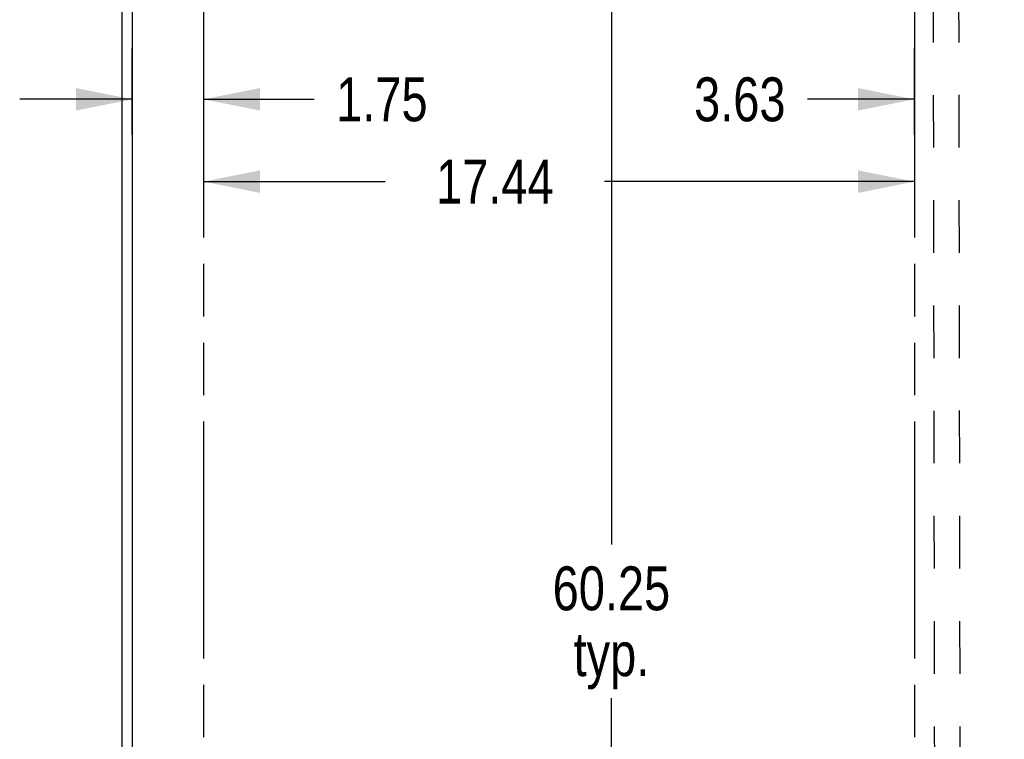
# Model space of a CAD drawing. Header units: inches. Extents: x 0 to 235, y 0 to 152.
# Tile 36 of 93: x 50 to 74, y 79 to 97. Entities that reach past the tile are written whole.
import ezdxf

# ---------------------------------------------------------------- set-up
doc = ezdxf.new("R2010")
doc.units = ezdxf.units.IN
doc.header["$LTSCALE"] = 12.916347
doc.header["$MEASUREMENT"] = 0
doc.linetypes.add('HIDDEN', pattern=[0.2, 0.1, -0.1])
doc.linetypes.add('PHANTOM', pattern=[0.8, 0.45, -0.05, 0.1, -0.05, 0.1, -0.05])
doc.layers.get('0').update_dxf_attribs({"linetype": 'CONTINUOUS'})
for name, color, linetype in [('02___PRT_ALL_AXES', 7, 'CONTINUOUS'), ('AVAILABLE_DOOR_SPACE', 7, 'CONTINUOUS'), ('DIMENSIONS', 7, 'CONTINUOUS')]:
    doc.layers.add(name, color=color, linetype=linetype)
doc.styles.get("Standard").update_dxf_attribs({"font": 'txt', "width": 0.8})
doc.dimstyles.new('DIMSTYLE_3', dxfattribs={"dimtxt": 1.077513, "dimasz": 1.381427, "dimexe": 0.09, "dimexo": 0.07, "dimgap": 0.039, "dimtad": 0, "dimtih": 1, "dimtoh": 1, "dimzin": 4, "dimdsep": 46, "dimtxsty": 'Standard', "dimblk": '_FILLED', "dimblk1": '_FILLED', "dimblk2": '_FILLED', "dimcen": 0.09, "dimadec": 0, "dimazin": 0, "dimtfac": 1, "dimtofl": 0, "dimtmove": 0, "dimatfit": 3, "dimldrblk": '_FILLED', "dimfxl": 0, "dimtolj": 1, "dimtzin": 4, "dimarcsym": 0})

# ---------------------------------------------------------------- blocks, each defined once
blk = doc.blocks.new('_FILLED')
at = {"color": 0, "linetype": 'ByBlock'}
blk.add_solid([(0, 0), (-1, 0.2), (-1, -0.2)], dxfattribs=at)
blk = doc.blocks.new('*D14')
at = {"layer": 'DIMENSIONS', "color": 2, "linetype": 'Continuous'}
for p, q in [((71.75, 93.691), (71.75, 95.801)), ((75.375, 93.691), (75.375, 95.801)), ((71.75, 94.558), (69.127, 94.558)), ((75.375, 94.558), (78.138, 94.558))]:
    blk.add_line(p, q, dxfattribs=at)
at = {"layer": 'DIMENSIONS', "color": 2, "linetype": 'Continuous', "xscale": 1.3814274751, "yscale": 1.3814274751, "zscale": 1.3814274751}
blk.add_blockref('_FILLED', (71.75, 94.558), dxfattribs=at)
at = {"layer": 'DIMENSIONS', "color": 2, "linetype": 'Continuous', "xscale": 1.3814274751, "yscale": 1.3814274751, "zscale": 1.3814274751, "rotation": 180}
blk.add_blockref('_FILLED', (75.375, 94.558), dxfattribs=at)
at = {"layer": 'DIMENSIONS', "color": 2, "linetype": 'Continuous', "insert": (68.589, 95.096), "char_height": 1.0775, "width": 3.44804, "attachment_point": 3, "line_spacing_factor": 0.9}
blk.add_mtext('3.63', dxfattribs=at)
blk = doc.blocks.new('*D15')
at = {"layer": 'DIMENSIONS', "color": 2, "linetype": 'Continuous'}
for p, q in [((54.312, 93.691), (54.312, 91.294)), ((71.75, 93.691), (71.75, 91.294)), ((54.312, 92.537), (58.763, 92.537)), ((71.75, 92.537), (64.151, 92.537))]:
    blk.add_line(p, q, dxfattribs=at)
at = {"layer": 'DIMENSIONS', "color": 2, "linetype": 'Continuous', "xscale": 1.3814274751, "yscale": 1.3814274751, "zscale": 1.3814274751, "rotation": 180}
blk.add_blockref('_FILLED', (54.312, 92.537), dxfattribs=at)
at = {"layer": 'DIMENSIONS', "color": 2, "linetype": 'Continuous', "xscale": 1.3814274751, "yscale": 1.3814274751, "zscale": 1.3814274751}
blk.add_blockref('_FILLED', (71.75, 92.537), dxfattribs=at)
at = {"layer": 'DIMENSIONS', "color": 2, "linetype": 'Continuous', "insert": (61.457, 93.076), "char_height": 1.0775, "width": 4.31005, "attachment_point": 2, "line_spacing_factor": 0.9}
blk.add_mtext('17.44', dxfattribs=at)
blk = doc.blocks.new('*D16')
at = {"layer": 'DIMENSIONS', "color": 2, "linetype": 'Continuous'}
for p, q in [((52.562, 93.691), (52.562, 95.801)), ((54.312, 95.801), (54.312, 93.691)), ((52.562, 94.558), (49.799, 94.558)), ((54.312, 94.558), (57.025, 94.558))]:
    blk.add_line(p, q, dxfattribs=at)
at = {"layer": 'DIMENSIONS', "color": 2, "linetype": 'Continuous', "xscale": 1.3814274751, "yscale": 1.3814274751, "zscale": 1.3814274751}
blk.add_blockref('_FILLED', (52.562, 94.558), dxfattribs=at)
at = {"layer": 'DIMENSIONS', "color": 2, "linetype": 'Continuous', "xscale": 1.3814274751, "yscale": 1.3814274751, "zscale": 1.3814274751, "rotation": 180}
blk.add_blockref('_FILLED', (54.312, 94.558), dxfattribs=at)
at = {"layer": 'DIMENSIONS', "color": 2, "linetype": 'Continuous', "insert": (57.564, 95.096), "char_height": 1.0775, "width": 3.44804, "attachment_point": 1, "line_spacing_factor": 0.9}
blk.add_mtext('1.75', dxfattribs=at)
blk = doc.blocks.new('*D19')
at = {"layer": 'DIMENSIONS', "color": 2, "linetype": 'Continuous'}
for p, q in [((65.56, 107.311), (63.225, 107.311)), ((64.317, 107.311), (64.317, 83.63)), ((64.317, 47.061), (64.317, 79.859)), ((65.56, 47.061), (63.225, 47.061))]:
    blk.add_line(p, q, dxfattribs=at)
at = {"layer": 'DIMENSIONS', "color": 2, "linetype": 'Continuous', "xscale": 1.3814274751, "yscale": 1.3814274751, "zscale": 1.3814274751}
for p, rotation in [((64.317, 107.311), 90), ((64.317, 47.061), 270)]:
    blk.add_blockref('_FILLED', p, dxfattribs=dict(at, rotation=rotation))
at = {"layer": 'DIMENSIONS', "color": 2, "linetype": 'Continuous', "insert": (64.317, 83.091), "char_height": 1.0775, "width": 4.31005, "attachment_point": 2, "line_spacing_factor": 0.9}
blk.add_mtext('60.25\\Ptyp.', dxfattribs=at)

msp = doc.modelspace()

# ---------------------------------------------------------------- linework, layer by layer
at = {"color": 3, "linetype": 'Continuous'}
for p, q in [((52.312, 39.29), (52.312, 111.082)), ((52.562, 108.332), (52.562, 46.04))]:
    msp.add_line(p, q, dxfattribs=at)
at = {"layer": '02___PRT_ALL_AXES', "color": 8, "linetype": 'HIDDEN'}
for p, q in [((72.25, 77.872), (72.203, 107.372)), ((72.875, 77.873), (72.828, 107.373))]:
    msp.add_line(p, q, dxfattribs=at)
at = {"layer": 'AVAILABLE_DOOR_SPACE', "color": 4, "linetype": 'PHANTOM'}
for p, q in [((54.312, 107.311), (54.312, 47.061)), ((71.75, 107.311), (71.75, 78.061))]:
    msp.add_line(p, q, dxfattribs=at)

# ---------------------------------------------------------------- dimensions: what is measured, and where the dimension line sits
at = {"layer": 'DIMENSIONS', "color": 2, "linetype": 'Continuous'}
dim = msp.add_linear_dim(base=(64.317, 47.061), p1=(65.63, 107.311), p2=(65.63, 47.061), angle=270, text='<>\\Ptyp.', dimstyle='DIMSTYLE_3', dxfattribs=at)
dim.commit()
dim.dimension.update_dxf_attribs({"geometry": '*D19', "text_midpoint": (64.317, 81.744), "dimtype": 160})
dim = msp.add_linear_dim(base=(52.562, 94.558), p1=(54.312, 95.871), p2=(52.562, 95.871), angle=180, dimstyle='DIMSTYLE_3', dxfattribs=at)
dim.commit()
dim.dimension.update_dxf_attribs({"geometry": '*D16', "text_midpoint": (59.288, 94.558), "dimtype": 160})
for base, p1, p2, picture, middle in [((75.37477533, 94.557503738), (71.74977533, 95.870788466), (75.37477533, 95.870788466), '*D14', (66.864643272, 94.557503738)), ((71.75, 92.537), (54.312, 91.224), (71.75, 91.224), '*D15', (61.457, 92.537))]:
    dim = msp.add_linear_dim(base=base, p1=p1, p2=p2, dimstyle='DIMSTYLE_3', dxfattribs=at)
    dim.commit()
    dim.dimension.update_dxf_attribs({"geometry": picture, "text_midpoint": middle, "dimtype": 160})

doc.saveas('drawing.dxf')
